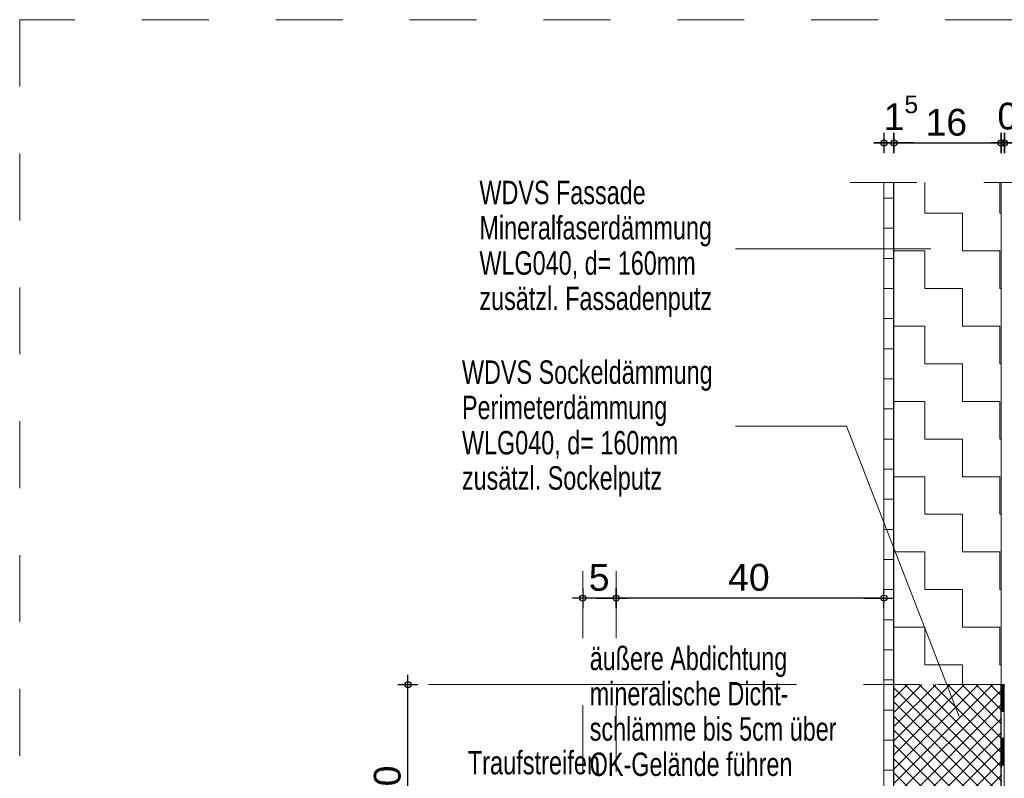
# Model space of a CAD drawing. Header units: metres. Extents: x 1333.9 to 1416.6, y -82.7 to -2.5.
# Tile 149 of 160: x 1412.9 to 1414.4, y -72.5 to -71.4. Entities that reach past the tile are written whole.
import ezdxf

# ---------------------------------------------------------------- set-up
doc = ezdxf.new("R2010")
doc.units = ezdxf.units.M
doc.header["$PDMODE"] = 65
for name, pattern in [('AUSGEZOGEN', [0]), ('GETRENNT2_S10', [0.225, 0.1, -0.05, 0, -0.025, 0, -0.05]), ('STRICHLINIE_S4', [0.08, 0.06, -0.02]), ('STRICHPUNKT2_S5', [0.5, 0.35, -0.05, 0.05, -0.05]), ('VERDECKT2_S2', [0.15, 0.1, -0.05])]:
    doc.linetypes.add(name, pattern=pattern)
for name, color, linetype, lineweight in [('XR$12$Allgemein', 4, 'AUSGEZOGEN', 13), ('XR$12$Legende', 4, 'AUSGEZOGEN', 13), ('XR$12$Maßlinie 1_50', 7, 'AUSGEZOGEN', 25), ('XR$12$Muster', 4, 'AUSGEZOGEN', 13), ('XR$12$Schraffur', 4, 'AUSGEZOGEN', 13), ('XR$12$Text 1_100', 3, 'AUSGEZOGEN', 18), ('XR$12$Text 1_50', 3, 'AUSGEZOGEN', 18), ('XR$12$Wand', 1, 'AUSGEZOGEN', 50), ('XR$12$Wand Mauerwerk tr', 42, 'AUSGEZOGEN', 18)]:
    doc.layers.add(name, color=color, linetype=linetype, lineweight=lineweight)
doc.styles.add('ARIAL', font='arial.ttf')
doc.dimstyles.new('DIMSTYLE_14', dxfattribs={"dimtxt": 0.04, "dimasz": 0.03, "dimexe": 0, "dimexo": 1e-06, "dimgap": 0.02, "dimtad": 2, "dimdec": 1, "dimlfac": 100, "dimrnd": 0.5, "dimzin": 4, "dimdsep": 46, "dimtxsty": 'ARIAL', "dimblk1": 'ALL_ML_KREIS', "dimblk2": 'ALL_ML_KREIS', "dimsah": 1, "dimcen": 0, "dimse1": 1, "dimse2": 1, "dimclrd": 7, "dimclre": 7, "dimclrt": 7, "dimadec": 0, "dimazin": 0, "dimtfac": 1, "dimtdec": 0, "dimtix": 1, "dimtmove": 2, "dimatfit": 3, "dimfxl": 0, "dimtvp": 1.2, "dimtzin": 0, "dimlwd": 0, "dimlwe": 25, "dimarcsym": 0})
doc.dimstyles.new('DIMSTYLE_15', dxfattribs={"dimtxt": 0.04, "dimasz": 0.03, "dimexe": 0, "dimexo": 1e-06, "dimgap": 0.02, "dimtad": 2, "dimdec": 1, "dimlfac": 100, "dimrnd": 0.5, "dimzin": 4, "dimdsep": 46, "dimtxsty": 'ARIAL', "dimblk1": 'ALL_ML_KREIS', "dimblk2": 'ALL_ML_KREIS', "dimsah": 1, "dimcen": 0, "dimse1": 1, "dimse2": 1, "dimclrd": 7, "dimclre": 7, "dimclrt": 7, "dimadec": 0, "dimazin": 0, "dimtfac": 1, "dimtdec": 0, "dimtix": 1, "dimtmove": 2, "dimatfit": 3, "dimfxl": 0, "dimtzin": 0, "dimlwd": 0, "dimlwe": 25, "dimarcsym": 0})

# ---------------------------------------------------------------- blocks, each defined once
blk = doc.blocks.new('MUSTERELEMENT_64')
at = {"layer": 'XR$12$Muster', "color": 4, "linetype": 'AUSGEZOGEN', "lineweight": 13, "transparency": 33554687}
for p, q in [((1414.3513, -72.3672), (1414.3513, -72.4472)), ((1414.3513, -72.3672), (1414.3563, -72.3672)), ((1414.3523, -72.3672), (1414.3523, -72.4072)), ((1414.3533, -72.3672), (1414.3533, -72.4072)), ((1414.3543, -72.3672), (1414.3543, -72.4072)), ((1414.3553, -72.3672), (1414.3553, -72.4072)), ((1414.3563, -72.3672), (1414.3563, -72.4472)), ((1414.3513, -72.4072), (1414.3563, -72.4072)), ((1414.3513, -72.4472), (1414.3513, -72.5272)), ((1414.3513, -72.4472), (1414.3563, -72.4472)), ((1414.3513, -72.4472), (1414.3563, -72.4472)), ((1414.3523, -72.4472), (1414.3523, -72.4872)), ((1414.3533, -72.4472), (1414.3533, -72.4872)), ((1414.3543, -72.4472), (1414.3543, -72.4872)), ((1414.3553, -72.4472), (1414.3553, -72.4872)), ((1414.3563, -72.4472), (1414.3563, -72.5272)), ((1414.3513, -72.4872), (1414.3563, -72.4872)), ((1414.3513, -72.5272), (1414.3513, -72.6072)), ((1414.3513, -72.5272), (1414.3563, -72.5272)), ((1414.3513, -72.5272), (1414.3563, -72.5272)), ((1414.3523, -72.5272), (1414.3523, -72.5672)), ((1414.3533, -72.5272), (1414.3533, -72.5672)), ((1414.3543, -72.5272), (1414.3543, -72.5672)), ((1414.3553, -72.5272), (1414.3553, -72.5672)), ((1414.3563, -72.5272), (1414.3563, -72.6072)), ((1414.3513, -72.5672), (1414.3563, -72.5672)), ((1414.3513, -72.6072), (1414.3513, -72.6872)), ((1414.3513, -72.6072), (1414.3563, -72.6072)), ((1414.3513, -72.6072), (1414.3563, -72.6072)), ((1414.3523, -72.6072), (1414.3523, -72.6472)), ((1414.3533, -72.6072), (1414.3533, -72.6472)), ((1414.3543, -72.6072), (1414.3543, -72.6472)), ((1414.3553, -72.6072), (1414.3553, -72.6472)), ((1414.3563, -72.6072), (1414.3563, -72.6872)), ((1414.3513, -72.6472), (1414.3563, -72.6472)), ((1414.3513, -72.6872), (1414.3513, -72.7672)), ((1414.3513, -72.6872), (1414.3563, -72.6872)), ((1414.3513, -72.6872), (1414.3563, -72.6872)), ((1414.3523, -72.6872), (1414.3523, -72.7272)), ((1414.3533, -72.6872), (1414.3533, -72.7272)), ((1414.3543, -72.6872), (1414.3543, -72.7272)), ((1414.3553, -72.6872), (1414.3553, -72.7272)), ((1414.3563, -72.6872), (1414.3563, -72.7672)), ((1414.3513, -72.7272), (1414.3563, -72.7272)), ((1414.3513, -72.7672), (1414.3513, -72.8472)), ((1414.3513, -72.7672), (1414.3563, -72.7672)), ((1414.3513, -72.7672), (1414.3563, -72.7672)), ((1414.3523, -72.7672), (1414.3523, -72.8072)), ((1414.3533, -72.7672), (1414.3533, -72.8072)), ((1414.3543, -72.7672), (1414.3543, -72.8072)), ((1414.3553, -72.7672), (1414.3553, -72.8072)), ((1414.3563, -72.7672), (1414.3563, -72.8472)), ((1414.3513, -72.8072), (1414.3563, -72.8072)), ((1414.3513, -72.8472), (1414.3513, -72.9272)), ((1414.3513, -72.8472), (1414.3563, -72.8472)), ((1414.3513, -72.8472), (1414.3563, -72.8472)), ((1414.3523, -72.8472), (1414.3523, -72.8872)), ((1414.3533, -72.8472), (1414.3533, -72.8872)), ((1414.3543, -72.8472), (1414.3543, -72.8872)), ((1414.3553, -72.8472), (1414.3553, -72.8872)), ((1414.3563, -72.8472), (1414.3563, -72.9272)), ((1414.3513, -72.8872), (1414.3563, -72.8872)), ((1414.3513, -72.9272), (1414.3513, -73.0072)), ((1414.3513, -72.9272), (1414.3563, -72.9272)), ((1414.3513, -72.9272), (1414.3563, -72.9272)), ((1414.3523, -72.9272), (1414.3523, -72.9672)), ((1414.3533, -72.9272), (1414.3533, -72.9672)), ((1414.3543, -72.9272), (1414.3543, -72.9672)), ((1414.3553, -72.9272), (1414.3553, -72.9672)), ((1414.3563, -72.9272), (1414.3563, -73.0072)), ((1414.3513, -72.9672), (1414.3563, -72.9672)), ((1414.3513, -73.0072), (1414.3513, -73.0872)), ((1414.3513, -73.0072), (1414.3563, -73.0072)), ((1414.3513, -73.0072), (1414.3563, -73.0072)), ((1414.3523, -73.0072), (1414.3523, -73.0472)), ((1414.3533, -73.0072), (1414.3533, -73.0472)), ((1414.3543, -73.0072), (1414.3543, -73.0472)), ((1414.3553, -73.0072), (1414.3553, -73.0472)), ((1414.3563, -73.0072), (1414.3563, -73.0872)), ((1414.3513, -73.0472), (1414.3563, -73.0472)), ((1414.3513, -73.0872), (1414.3513, -73.1672)), ((1414.3513, -73.0872), (1414.3563, -73.0872)), ((1414.3513, -73.0872), (1414.3563, -73.0872)), ((1414.3523, -73.0872), (1414.3523, -73.1272)), ((1414.3533, -73.0872), (1414.3533, -73.1272)), ((1414.3543, -73.0872), (1414.3543, -73.1272)), ((1414.3553, -73.0872), (1414.3553, -73.1272)), ((1414.3563, -73.0872), (1414.3563, -73.1672)), ((1414.3513, -73.1272), (1414.3563, -73.1272)), ((1414.3513, -73.1672), (1414.3513, -73.2472)), ((1414.3513, -73.1672), (1414.3563, -73.1672)), ((1414.3513, -73.1672), (1414.3563, -73.1672)), ((1414.3523, -73.1672), (1414.3523, -73.2072)), ((1414.3533, -73.1672), (1414.3533, -73.2072)), ((1414.3543, -73.1672), (1414.3543, -73.2072)), ((1414.3553, -73.1672), (1414.3553, -73.2072)), ((1414.3563, -73.1672), (1414.3563, -73.2472)), ((1414.3513, -73.2072), (1414.3563, -73.2072)), ((1414.3513, -73.2472), (1414.3513, -73.2472)), ((1414.3513, -73.2472), (1414.3563, -73.2472)), ((1414.3513, -73.2472), (1414.3563, -73.2472)), ((1414.3523, -73.2472), (1414.3523, -73.2472)), ((1414.3533, -73.2472), (1414.3533, -73.2472)), ((1414.3543, -73.2472), (1414.3543, -73.2472)), ((1414.3553, -73.2472), (1414.3553, -73.2472)), ((1414.3563, -73.2472), (1414.3563, -73.2472))]:
    blk.add_line(p, q, dxfattribs=at)
blk = doc.blocks.new('ALL_ML_KREIS')
at = {"color": 0, "linetype": 'ByBlock', "lineweight": -2}
for p, q in [((0, -0.5), (0, 0.5)), ((-1, 0), (0.5, 0))]:
    blk.add_line(p, q, dxfattribs=at)
blk.add_circle((0, 0), 0.15, dxfattribs=at)
blk = doc.blocks.new('*D606')
at = {"layer": 'DEFPOINTS', "color": 7, "linetype": 'AUSGEZOGEN', "lineweight": 25, "transparency": 33554687}
for p in [(1413.7766, -72.2264), (1414.1766, -72.2189), (1414.1766, -72.2377)]:
    blk.add_point(p, dxfattribs=at)
at = {"layer": 'XR$12$Maßlinie 1_50', "color": 7, "linetype": 'AUSGEZOGEN', "lineweight": -2, "transparency": 33554687}
blk.add_line((1414.1766, -72.2377), (1413.7766, -72.2377), dxfattribs=at)
at = {"layer": 'XR$12$Maßlinie 1_50', "color": 7, "linetype": 'AUSGEZOGEN', "lineweight": 25, "transparency": 33554687, "xscale": 0.03, "yscale": 0.03, "zscale": 0.03}
for p, rotation in [((1413.7766, -72.2377), 180), ((1414.1766, -72.2377), 360)]:
    blk.add_blockref('ALL_ML_KREIS', p, dxfattribs=dict(at, rotation=rotation))
at = {"layer": 'XR$12$Maßlinie 1_50', "color": 7, "linetype": 'AUSGEZOGEN', "lineweight": 25, "transparency": 33554687, "insert": (1413.9749, -72.207), "char_height": 0.04, "width": 0.16, "attachment_point": 5, "style": 'ARIAL'}
blk.add_mtext('\\A1;{\\A1;{40\\H0.026400;\\S^ ;}}', dxfattribs=at)
blk = doc.blocks.new('*D607')
at = {"layer": 'DEFPOINTS', "color": 7, "linetype": 'AUSGEZOGEN', "lineweight": 25, "transparency": 33554687}
for p in [(1413.7766, -72.2264), (1413.7766, -72.2377), (1413.7266, -72.2447)]:
    blk.add_point(p, dxfattribs=at)
at = {"layer": 'XR$12$Maßlinie 1_50', "color": 7, "linetype": 'AUSGEZOGEN', "lineweight": -2, "transparency": 33554687}
blk.add_line((1413.7766, -72.2377), (1413.7266, -72.2377), dxfattribs=at)
at = {"layer": 'XR$12$Maßlinie 1_50', "color": 7, "linetype": 'AUSGEZOGEN', "lineweight": 25, "transparency": 33554687, "xscale": 0.03, "yscale": 0.03, "zscale": 0.03}
for p, rotation in [((1413.7266, -72.2377), 180), ((1413.7766, -72.2377), 360)]:
    blk.add_blockref('ALL_ML_KREIS', p, dxfattribs=dict(at, rotation=rotation))
at = {"layer": 'XR$12$Maßlinie 1_50', "color": 7, "linetype": 'AUSGEZOGEN', "lineweight": 25, "transparency": 33554687, "insert": (1413.7512, -72.207), "char_height": 0.04, "width": 0.12, "attachment_point": 5, "style": 'ARIAL'}
blk.add_mtext('\\A1;{\\A1;{5\\H0.026400;\\S^ ;}}', dxfattribs=at)
blk = doc.blocks.new('*D611')
at = {"layer": 'DEFPOINTS', "color": 7, "linetype": 'AUSGEZOGEN', "lineweight": 25, "transparency": 33554687}
for p in [(1414.2364, -72.3672), (1413.4655, -72.6672), (1413.6996, -72.6672)]:
    blk.add_point(p, dxfattribs=at)
at = {"layer": 'XR$12$Maßlinie 1_50', "color": 7, "linetype": 'AUSGEZOGEN', "lineweight": -2, "transparency": 33554687}
blk.add_line((1413.4655, -72.6672), (1413.4655, -72.3672), dxfattribs=at)
at = {"layer": 'XR$12$Maßlinie 1_50', "color": 7, "linetype": 'AUSGEZOGEN', "lineweight": 25, "transparency": 33554687, "xscale": 0.03, "yscale": 0.03, "zscale": 0.03}
for p, rotation in [((1413.4655, -72.3672), 90), ((1413.4655, -72.6672), 270)]:
    blk.add_blockref('ALL_ML_KREIS', p, dxfattribs=dict(at, rotation=rotation))
at = {"layer": 'XR$12$Maßlinie 1_50', "color": 7, "linetype": 'AUSGEZOGEN', "lineweight": 25, "transparency": 33554687, "insert": (1413.4348, -72.519), "char_height": 0.04, "width": 0.16, "attachment_point": 5, "rotation": 90, "style": 'ARIAL'}
blk.add_mtext('\\A1;{\\A1;{30\\H0.026400;\\S^ ;}}', dxfattribs=at)
blk = doc.blocks.new('*D613')
at = {"layer": 'DEFPOINTS', "color": 7, "linetype": 'AUSGEZOGEN', "lineweight": 25, "transparency": 33554687}
for p in [(1414.1766, -71.5575), (1414.1766, -71.6168), (1414.1916, -71.6168)]:
    blk.add_point(p, dxfattribs=at)
at = {"layer": 'XR$12$Maßlinie 1_50', "color": 7, "linetype": 'AUSGEZOGEN', "lineweight": -2, "transparency": 33554687}
blk.add_line((1414.1766, -71.5575), (1414.1916, -71.5575), dxfattribs=at)
at = {"layer": 'XR$12$Maßlinie 1_50', "color": 7, "linetype": 'AUSGEZOGEN', "lineweight": 25, "transparency": 33554687, "xscale": 0.03, "yscale": 0.03, "zscale": 0.03, "rotation": 180}
blk.add_blockref('ALL_ML_KREIS', (1414.1766, -71.5575), dxfattribs=at)
at = {"layer": 'XR$12$Maßlinie 1_50', "color": 7, "linetype": 'AUSGEZOGEN', "lineweight": 25, "transparency": 33554687, "xscale": 0.03, "yscale": 0.03, "zscale": 0.03}
blk.add_blockref('ALL_ML_KREIS', (1414.1916, -71.5575), dxfattribs=at)
at = {"layer": 'XR$12$Maßlinie 1_50', "color": 7, "linetype": 'AUSGEZOGEN', "lineweight": 25, "transparency": 33554687, "insert": (1414.202, -71.5125), "char_height": 0.04, "width": 0.12, "attachment_point": 5, "style": 'ARIAL'}
blk.add_mtext('\\A1;{\\A1;{1\\H0.026400;\\S5^ ;}}', dxfattribs=at)
blk = doc.blocks.new('*D614')
at = {"layer": 'DEFPOINTS', "color": 7, "linetype": 'AUSGEZOGEN', "lineweight": 25, "transparency": 33554687}
for p in [(1414.1916, -71.5575), (1414.1916, -71.6168), (1414.3516, -71.6168)]:
    blk.add_point(p, dxfattribs=at)
at = {"layer": 'XR$12$Maßlinie 1_50', "color": 7, "linetype": 'AUSGEZOGEN', "lineweight": -2, "transparency": 33554687}
blk.add_line((1414.1916, -71.5575), (1414.3516, -71.5575), dxfattribs=at)
at = {"layer": 'XR$12$Maßlinie 1_50', "color": 7, "linetype": 'AUSGEZOGEN', "lineweight": 25, "transparency": 33554687, "xscale": 0.03, "yscale": 0.03, "zscale": 0.03, "rotation": 180}
blk.add_blockref('ALL_ML_KREIS', (1414.1916, -71.5575), dxfattribs=at)
at = {"layer": 'XR$12$Maßlinie 1_50', "color": 7, "linetype": 'AUSGEZOGEN', "lineweight": 25, "transparency": 33554687, "xscale": 0.03, "yscale": 0.03, "zscale": 0.03}
blk.add_blockref('ALL_ML_KREIS', (1414.3516, -71.5575), dxfattribs=at)
at = {"layer": 'XR$12$Maßlinie 1_50', "color": 7, "linetype": 'AUSGEZOGEN', "lineweight": 25, "transparency": 33554687, "insert": (1414.2699, -71.5268), "char_height": 0.04, "width": 0.16, "attachment_point": 5, "style": 'ARIAL'}
blk.add_mtext('\\A1;{\\A1;{16\\H0.026400;\\S^ ;}}', dxfattribs=at)
blk = doc.blocks.new('*D615')
at = {"layer": 'DEFPOINTS', "color": 7, "linetype": 'AUSGEZOGEN', "lineweight": 25, "transparency": 33554687}
for p in [(1414.3516, -71.5575), (1414.3516, -71.6168), (1414.3566, -71.6168)]:
    blk.add_point(p, dxfattribs=at)
at = {"layer": 'XR$12$Maßlinie 1_50', "color": 7, "linetype": 'AUSGEZOGEN', "lineweight": -2, "transparency": 33554687}
blk.add_line((1414.3516, -71.5575), (1414.3566, -71.5575), dxfattribs=at)
at = {"layer": 'XR$12$Maßlinie 1_50', "color": 7, "linetype": 'AUSGEZOGEN', "lineweight": 25, "transparency": 33554687, "xscale": 0.03, "yscale": 0.03, "zscale": 0.03}
blk.add_blockref('ALL_ML_KREIS', (1414.3566, -71.5575), dxfattribs=at)
at = {"layer": 'XR$12$Maßlinie 1_50', "color": 7, "linetype": 'AUSGEZOGEN', "lineweight": 25, "transparency": 33554687, "xscale": 0.03, "yscale": 0.03, "zscale": 0.03, "rotation": 180}
blk.add_blockref('ALL_ML_KREIS', (1414.3516, -71.5575), dxfattribs=at)
at = {"layer": 'XR$12$Maßlinie 1_50', "color": 7, "linetype": 'AUSGEZOGEN', "lineweight": 25, "transparency": 33554687, "insert": (1414.372, -71.5118), "char_height": 0.04, "width": 0.12, "attachment_point": 5, "style": 'ARIAL'}
blk.add_mtext('\\A1;{\\A1;{0\\H0.026400;\\S5^ ;}}', dxfattribs=at)
blk = doc.blocks.new('*D616')
at = {"layer": 'DEFPOINTS', "color": 7, "linetype": 'AUSGEZOGEN', "lineweight": 25, "transparency": 33554687}
for p in [(1414.3566, -71.5575), (1414.3566, -71.6168), (1414.5966, -71.6168)]:
    blk.add_point(p, dxfattribs=at)
at = {"layer": 'XR$12$Maßlinie 1_50', "color": 7, "linetype": 'AUSGEZOGEN', "lineweight": -2, "transparency": 33554687}
blk.add_line((1414.3566, -71.5575), (1414.5966, -71.5575), dxfattribs=at)
at = {"layer": 'XR$12$Maßlinie 1_50', "color": 7, "linetype": 'AUSGEZOGEN', "lineweight": 25, "transparency": 33554687, "xscale": 0.03, "yscale": 0.03, "zscale": 0.03, "rotation": 180}
blk.add_blockref('ALL_ML_KREIS', (1414.3566, -71.5575), dxfattribs=at)
at = {"layer": 'XR$12$Maßlinie 1_50', "color": 7, "linetype": 'AUSGEZOGEN', "lineweight": 25, "transparency": 33554687, "xscale": 0.03, "yscale": 0.03, "zscale": 0.03}
blk.add_blockref('ALL_ML_KREIS', (1414.5966, -71.5575), dxfattribs=at)
at = {"layer": 'XR$12$Maßlinie 1_50', "color": 7, "linetype": 'AUSGEZOGEN', "lineweight": 25, "transparency": 33554687, "insert": (1414.4749, -71.5275), "char_height": 0.04, "width": 0.16, "attachment_point": 5, "style": 'ARIAL'}
blk.add_mtext('\\A1;{\\A1;{24\\H0.026400;\\S^ ;}}', dxfattribs=at)

msp = doc.modelspace()

# ---------------------------------------------------------------- hatches: boundary and pattern name
at = {"layer": 'XR$12$Allgemein', "linetype": 'AUSGEZOGEN', "lineweight": 13, "transparency": 33554687}
h = msp.add_hatch(dxfattribs=at)
h.set_pattern_fill('MUSTER', color=4, scale=0.05625, style=0, pattern_type=2)
h.set_pattern_definition([(0, (0.1125, 0.1125), (0.05625, 0.05625), [0.05625, -0.05625]), (90, (0.1125, 0.1125), (-0.05625, 0.05625), [0.05625, -0.05625])])
h.paths.add_polyline_path([(1414.1916, -72.3668), (1414.1916, -71.6168), (1414.3516, -71.6168), (1414.3516, -72.3672), (1414.2272, -72.3668)], flags=0)
at = {"layer": 'XR$12$Muster', "linetype": 'AUSGEZOGEN', "lineweight": 13, "transparency": 33554687}
h = msp.add_hatch(dxfattribs=at)
h.set_pattern_fill('MUSTER', color=4, scale=0.0225, style=0, pattern_type=2)
h.set_pattern_definition([(0, (0.045, 0.045), (0.0225, 0.0225), [0.0225, -0.0225]), (90, (0.045, 0.045), (-0.0225, 0.0225), [0.0225, -0.0225])])
h.paths.add_polyline_path([(1414.1916, -72.628), (1414.1766, -72.613), (1414.1766, -71.6168), (1414.1916, -71.6168)], flags=0)
at = {"layer": 'XR$12$Schraffur', "linetype": 'AUSGEZOGEN', "lineweight": 13, "transparency": 33554687}
h = msp.add_hatch(dxfattribs=at)
h.set_pattern_fill('SCHRAFFUR_6', color=4, scale=0.01, style=0, pattern_type=2)
h.set_pattern_definition([(45, (0, 0), (-0.01060660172, 0.01060660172), []), (135, (0, 0), (-0.01060660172, -0.01060660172), [])])
h.paths.add_polyline_path([(1414.3506, -73.2172), (1414.1966, -73.0632), (1414.1966, -73.0632), (1414.1916, -73.0582), (1414.1916, -72.8382), (1414.1916, -72.3668), (1414.3516, -72.3668), (1414.3563, -72.8772), (1414.3506, -72.8772)], flags=0)

# ---------------------------------------------------------------- linework, layer by layer
at = {"layer": 'XR$12$Allgemein', "color": 4, "linetype": 'VERDECKT2_S2', "lineweight": 13, "transparency": 33554687}
msp.add_line((1414.3566, -72.3668), (1414.1916, -72.3668), dxfattribs=at)
at = {"layer": 'XR$12$Legende', "color": 4, "linetype": 'GETRENNT2_S10', "lineweight": 13, "transparency": 33554687}
for p, q in [((1413.7266, -72.6975), (1413.7266, -72.1701)), ((1413.7766, -72.6975), (1413.7766, -72.1701))]:
    msp.add_line(p, q, dxfattribs=at)
at = {"layer": 'XR$12$Muster', "color": 4, "linetype": 'AUSGEZOGEN', "lineweight": 13, "transparency": 33554687}
msp.add_line((1414.3516, -73.5272), (1414.3516, -71.6168), dxfattribs=at)
at = {"layer": 'XR$12$Text 1_100', "color": 4, "linetype": 'AUSGEZOGEN', "lineweight": 13, "transparency": 33554687}
for p, q in [((1413.9549, -71.9808), (1414.1209, -71.9808)), ((1414.1209, -71.9808), (1414.2892, -72.4145))]:
    msp.add_line(p, q, dxfattribs=at)
at = {"layer": 'XR$12$Text 1_50', "color": 4, "linetype": 'STRICHPUNKT2_S5', "lineweight": 13, "transparency": 33554687}
msp.add_line((1413.496, -72.3668), (1414.231, -72.3668), dxfattribs=at)
at = {"layer": 'XR$12$Wand', "color": 1, "linetype": 'VERDECKT2_S2', "lineweight": 13, "transparency": 33554687}
msp.add_line((1414.126, -71.6168), (1414.6573, -71.6168), dxfattribs=at)
at = {"layer": 'XR$12$Wand', "color": 1, "linetype": 'AUSGEZOGEN', "lineweight": 13, "transparency": 33554687}
msp.add_line((1414.1766, -72.613), (1414.1766, -71.6168), dxfattribs=at)
at = {"layer": 'XR$12$Wand', "color": 1, "linetype": 'AUSGEZOGEN', "lineweight": 25, "transparency": 33554687}
msp.add_line((1414.1916, -73.0582), (1414.1916, -71.6168), dxfattribs=at)
at = {"layer": 'XR$12$Wand', "color": 3, "linetype": 'AUSGEZOGEN', "lineweight": 13, "transparency": 33554687}
msp.add_line((1413.9549, -71.7158), (1414.2469, -71.7158), dxfattribs=at)
at = {"layer": 'XR$12$Wand Mauerwerk tr', "color": 7, "linetype": 'STRICHLINIE_S4', "lineweight": 18, "transparency": 33554687}
msp.add_lwpolyline([(1416.568, -71.3733), (1412.8854, -71.3733), (1412.8854, -74.3267), (1416.568, -74.3267), (1416.568, -71.3733)], close=True, dxfattribs=at)

# ---------------------------------------------------------------- block references
at = {"layer": 'XR$12$Muster', "color": 4, "linetype": 'AUSGEZOGEN', "lineweight": 13, "transparency": 33554687}
msp.add_blockref('MUSTERELEMENT_64', (0, 0), dxfattribs=at)

# ---------------------------------------------------------------- texts
at = {"layer": 'XR$12$Text 1_100', "color": 3, "linetype": 'AUSGEZOGEN', "lineweight": 18, "transparency": 33554687, "char_height": 0.035, "attachment_point": 1, "line_spacing_factor": 0.903614, "style": 'ARIAL'}
for s, insert, width in [('\\A1;{\\fArial|i0|b0;\\H0.035000;\\W0.714286;\\C3;WDVS Fassade}\\P{\\fArial|i0|b0;\\H0.035000;\\W0.714286;\\C3;Mineralfaserdämmung}\\P{\\fArial|i0|b0;\\H0.035000;\\W0.714286;\\C3;WLG040, d= 160mm}\\P{\\fArial|i0|b0;\\H0.035000;\\W0.714286;\\C3;zusätzl. Fassadenputz}\\P', (1413.5723, -71.614), 0.362112), ('\\A1;{\\fArial|i0|b0;\\H0.035000;\\W0.714286;\\C3;WDVS Sockeldämmung}\\P{\\fArial|i0|b0;\\H0.035000;\\W0.714286;\\C3;Perimeterdämmung}\\P{\\fArial|i0|b0;\\H0.035000;\\W0.714286;\\C3;WLG040, d= 160mm}\\P{\\fArial|i0|b0;\\H0.035000;\\W0.714286;\\C3;zusätzl. Sockelputz}\\P', (1413.5462, -71.8825), 0.388803), ('\\A1;{\\fArial|i0|b0;\\H0.035000;\\W0.714286;\\C3;äußere Abdichtung}\\P{\\fArial|i0|b0;\\H0.035000;\\W0.714286;\\C3;mineralische Dicht-}\\P{\\fArial|i0|b0;\\H0.035000;\\W0.714286;\\C3;schlämme bis 5cm über }\\P{\\fArial|i0|b0;\\H0.035000;\\W0.714286;\\C3;OK-Gelände führen}\\P', (1413.7371, -72.3103), 0.392562)]:
    msp.add_mtext(s, dxfattribs=dict(at, insert=insert, width=width))
at = {"layer": 'XR$12$Text 1_100', "color": 3, "linetype": 'AUSGEZOGEN', "lineweight": 18, "transparency": 33554687, "insert": (1413.5549, -72.5016), "char_height": 0.035, "width": 0.209193, "attachment_point": 7, "style": 'ARIAL'}
msp.add_mtext('\\W0.72;Traufstreifen', dxfattribs=at)

# ---------------------------------------------------------------- dimensions: what is measured, and where the dimension line sits
at = {"layer": 'XR$12$Maßlinie 1_50', "color": 7, "linetype": 'AUSGEZOGEN', "lineweight": 25, "transparency": 33554687}
for base, p1, p2, dimstyle, picture, middle in [((1414.1916, -71.5575), (1414.1766, -71.6168), (1414.1916, -71.6168), 'DIMSTYLE_14', '*D613', (1414.202, -71.5125)), ((1414.3566, -71.5575), (1414.3516, -71.6168), (1414.3566, -71.6168), 'DIMSTYLE_14', '*D615', (1414.372, -71.5118)), ((1414.3516, -71.5575), (1414.1916, -71.6168), (1414.3516, -71.6168), 'DIMSTYLE_15', '*D614', (1414.2699, -71.5268)), ((1414.5966, -71.5575), (1414.3566, -71.6168), (1414.5966, -71.6168), 'DIMSTYLE_15', '*D616', (1414.4749, -71.5275))]:
    dim = msp.add_linear_dim(base=base, p1=p1, p2=p2, dimstyle=dimstyle, override={"dimpost": '<>', "dimclrd": 7, "dimclre": 7, "dimclrt": 7, "dimlwd": 0, "dimlwe": 25}, dxfattribs=at)
    dim.commit()
    dim.dimension.update_dxf_attribs({"geometry": picture, "text_midpoint": middle, "dimtype": 160})
for base, p1, p2, angle, dimstyle, picture, middle in [((1413.7266, -72.2377), (1413.7766, -72.2264), (1413.7266, -72.2447), 180, 'DIMSTYLE_14', '*D607', (1413.7512, -72.207)), ((1413.7766, -72.2377), (1414.1766, -72.2189), (1413.7766, -72.2264), 180, 'DIMSTYLE_15', '*D606', (1413.9749, -72.207)), ((1413.4655, -72.3672), (1413.6996, -72.6672), (1414.2364, -72.3672), 90, 'DIMSTYLE_15', '*D611', (1413.4348, -72.519))]:
    dim = msp.add_linear_dim(base=base, p1=p1, p2=p2, angle=angle, dimstyle=dimstyle, override={"dimpost": '<>', "dimclrd": 7, "dimclre": 7, "dimclrt": 7, "dimlwd": 0, "dimlwe": 25}, dxfattribs=at)
    dim.commit()
    dim.dimension.update_dxf_attribs({"geometry": picture, "text_midpoint": middle, "dimtype": 160})

doc.saveas('drawing.dxf')
